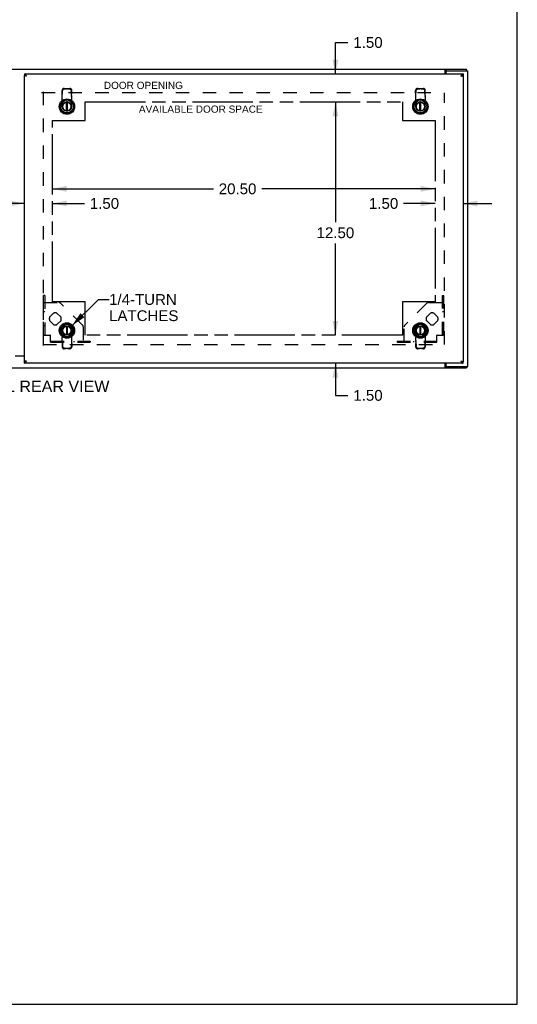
# Model space of a CAD drawing. Header units: inches. Extents: x 0 to 131, y 0 to 85.
# Tile 6 of 6: x 104 to 131, y 0 to 53. Entities that reach past the tile are written whole.
import ezdxf

# ---------------------------------------------------------------- set-up
doc = ezdxf.new("R2010")
doc.units = ezdxf.units.IN
doc.header["$LTSCALE"] = 7.192308
doc.header["$MEASUREMENT"] = 0
doc.linetypes.add('HIDDEN', pattern=[0.2, 0.1, -0.1])
doc.linetypes.add('PHANTOM', pattern=[0.8, 0.45, -0.05, 0.1, -0.05, 0.1, -0.05])
doc.layers.get('0').update_dxf_attribs({"linetype": 'CONTINUOUS'})
for name, color, linetype in [('02___PRT_ALL_AXES', 7, 'CONTINUOUS'), ('2-ACCESS_PANELS', 7, 'CONTINUOUS'), ('AVAILABLE_DOOR_SPACE', 7, 'CONTINUOUS'), ('DEFAULT_2', 8, 'HIDDEN'), ('DIMENSIONS', 7, 'CONTINUOUS')]:
    doc.layers.add(name, color=color, linetype=linetype)
doc.styles.get("Standard").update_dxf_attribs({"font": 'arial.ttf'})
doc.dimstyles.new('DIMSTYLE_1', dxfattribs={"dimtxt": 0.576923, "dimasz": 0.769231, "dimexe": 0.09, "dimexo": 0.07, "dimgap": 0.0375, "dimtad": 0, "dimtih": 1, "dimtoh": 1, "dimzin": 4, "dimdsep": 46, "dimtxsty": 'Standard', "dimblk": '_FILLED', "dimblk1": '_FILLED', "dimblk2": '_FILLED', "dimcen": 0.09, "dimazin": 1, "dimtfac": 1, "dimtdec": 3, "dimtofl": 0, "dimtmove": 0, "dimatfit": 3, "dimldrblk": '_FILLED', "dimfxl": 1, "dimtolj": 1, "dimtzin": 4, "dimarcsym": 0})
doc.dimstyles.get("Standard").update_dxf_attribs({"dimtxt": 0.653846, "dimasz": 0.769231, "dimexe": 0.09, "dimexo": 0.07, "dimgap": 0.09, "dimtad": 0, "dimtih": 1, "dimtoh": 1, "dimdec": 3, "dimzin": 4, "dimdsep": 46, "dimtxsty": 'Standard', "dimblk": '_FILLED', "dimblk1": '_FILLED', "dimblk2": '_FILLED', "dimcen": 0.09, "dimadec": 3, "dimazin": 1, "dimtp": 0.001, "dimtm": 0.001, "dimtfac": 1, "dimtdec": 3, "dimtofl": 0, "dimtmove": 0, "dimatfit": 3, "dimldrblk": '_FILLED', "dimfxl": 1, "dimtolj": 1, "dimtzin": 4, "dimarcsym": 0})

# ---------------------------------------------------------------- blocks, each defined once
blk = doc.blocks.new('_FILLED')
at = {"color": 0, "linetype": 'ByBlock'}
blk.add_solid([(0, 0), (-1, 0.2), (-1, -0.2)], dxfattribs=at)
blk = doc.blocks.new('*D16')
at = {"layer": '2-ACCESS_PANELS', "color": 2, "linetype": 'Continuous'}
for p, q in [((126.36, 42.914), (124.679, 42.914)), ((127.86, 42.914), (129.399, 42.914))]:
    blk.add_line(p, q, dxfattribs=at)
at = {"layer": '2-ACCESS_PANELS', "color": 2, "linetype": 'Continuous', "xscale": 0.7692307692, "yscale": 0.7692307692, "zscale": 0.7692307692}
blk.add_blockref('_FILLED', (126.36, 42.914), dxfattribs=at)
at = {"layer": '2-ACCESS_PANELS', "color": 2, "linetype": 'Continuous', "xscale": 0.7692307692, "yscale": 0.7692307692, "zscale": 0.7692307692, "rotation": 180}
blk.add_blockref('_FILLED', (127.86, 42.914), dxfattribs=at)
at = {"layer": '2-ACCESS_PANELS', "color": 2, "linetype": 'Continuous', "insert": (124.391, 43.202), "char_height": 0.5769, "width": 1.56777, "attachment_point": 3, "line_spacing_factor": 0.9}
blk.add_mtext('1.50', dxfattribs=at)
blk = doc.blocks.new('*D17')
at = {"layer": '2-ACCESS_PANELS', "color": 2, "linetype": 'Continuous'}
for p, q in [((121.025, 49.853), (121.025, 51.54)), ((121.025, 51.54), (121.698, 51.54)), ((121.025, 48.353), (121.025, 46.815))]:
    blk.add_line(p, q, dxfattribs=at)
at = {"layer": '2-ACCESS_PANELS', "color": 2, "linetype": 'Continuous', "xscale": 0.7692307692, "yscale": 0.7692307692, "zscale": 0.7692307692}
for p, rotation in [((121.025, 49.853), 270), ((121.025, 48.353), 90)]:
    blk.add_blockref('_FILLED', p, dxfattribs=dict(at, rotation=rotation))
at = {"layer": '2-ACCESS_PANELS', "color": 2, "linetype": 'Continuous', "insert": (121.986, 51.828), "char_height": 0.5769, "width": 1.56777, "attachment_point": 1, "line_spacing_factor": 0.9}
blk.add_mtext('1.50', dxfattribs=at)
blk = doc.blocks.new('*D18')
at = {"layer": '2-ACCESS_PANELS', "color": 2, "linetype": 'Continuous'}
for p, q in [((121.025, 35.853), (121.025, 37.392)), ((121.025, 34.353), (121.025, 32.629)), ((121.025, 32.629), (121.698, 32.629))]:
    blk.add_line(p, q, dxfattribs=at)
at = {"layer": '2-ACCESS_PANELS', "color": 2, "linetype": 'Continuous', "xscale": 0.7692307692, "yscale": 0.7692307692, "zscale": 0.7692307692}
for p, rotation in [((121.025, 35.853), 270), ((121.025, 34.353), 90)]:
    blk.add_blockref('_FILLED', p, dxfattribs=dict(at, rotation=rotation))
at = {"layer": '2-ACCESS_PANELS', "color": 2, "linetype": 'Continuous', "insert": (121.986, 32.918), "char_height": 0.5769, "width": 1.56777, "attachment_point": 1, "line_spacing_factor": 0.9}
blk.add_mtext('1.50', dxfattribs=at)
blk = doc.blocks.new('*D19')
at = {"layer": '2-ACCESS_PANELS', "color": 2, "linetype": 'Continuous'}
for p, q in [((104.36, 42.914), (102.822, 42.914)), ((105.86, 42.914), (107.581, 42.914))]:
    blk.add_line(p, q, dxfattribs=at)
at = {"layer": '2-ACCESS_PANELS', "color": 2, "linetype": 'Continuous', "xscale": 0.7692307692, "yscale": 0.7692307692, "zscale": 0.7692307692}
blk.add_blockref('_FILLED', (104.36, 42.914), dxfattribs=at)
at = {"layer": '2-ACCESS_PANELS', "color": 2, "linetype": 'Continuous', "xscale": 0.7692307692, "yscale": 0.7692307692, "zscale": 0.7692307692, "rotation": 180}
blk.add_blockref('_FILLED', (105.86, 42.914), dxfattribs=at)
at = {"layer": '2-ACCESS_PANELS', "color": 2, "linetype": 'Continuous', "insert": (107.869, 43.202), "char_height": 0.5769, "width": 1.56777, "attachment_point": 1, "line_spacing_factor": 0.9}
blk.add_mtext('1.50', dxfattribs=at)
blk = doc.blocks.new('*D20')
at = {"layer": '2-ACCESS_PANELS', "color": 2, "linetype": 'Continuous'}
for p, q in [((105.86, 43.697), (114.487, 43.697)), ((126.36, 43.697), (117.08, 43.697))]:
    blk.add_line(p, q, dxfattribs=at)
at = {"layer": '2-ACCESS_PANELS', "color": 2, "linetype": 'Continuous', "xscale": 0.7692307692, "yscale": 0.7692307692, "zscale": 0.7692307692, "rotation": 180}
blk.add_blockref('_FILLED', (105.86, 43.697), dxfattribs=at)
at = {"layer": '2-ACCESS_PANELS', "color": 2, "linetype": 'Continuous', "xscale": 0.7692307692, "yscale": 0.7692307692, "zscale": 0.7692307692}
blk.add_blockref('_FILLED', (126.36, 43.697), dxfattribs=at)
at = {"layer": '2-ACCESS_PANELS', "color": 2, "linetype": 'Continuous', "insert": (115.784, 43.985), "char_height": 0.5769, "width": 2.01601, "attachment_point": 2, "line_spacing_factor": 0.9}
blk.add_mtext('20.50', dxfattribs=at)
blk = doc.blocks.new('*D21')
at = {"layer": '2-ACCESS_PANELS', "color": 2, "linetype": 'Continuous'}
for p, q in [((121.025, 48.353), (121.025, 41.919)), ((121.025, 35.853), (121.025, 40.765))]:
    blk.add_line(p, q, dxfattribs=at)
at = {"layer": '2-ACCESS_PANELS', "color": 2, "linetype": 'Continuous', "xscale": 0.7692307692, "yscale": 0.7692307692, "zscale": 0.7692307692}
for p, rotation in [((121.025, 48.353), 90), ((121.025, 35.853), 270)]:
    blk.add_blockref('_FILLED', p, dxfattribs=dict(at, rotation=rotation))
at = {"layer": '2-ACCESS_PANELS', "color": 2, "linetype": 'Continuous', "insert": (121.025, 41.631), "char_height": 0.5769, "width": 2.01601, "attachment_point": 2, "line_spacing_factor": 0.9}
blk.add_mtext('12.50', dxfattribs=at)

msp = doc.modelspace()

# ---------------------------------------------------------------- linework, layer by layer
at = {"color": 7, "linetype": 'Continuous'}
for p, q in [((130.769, 0), (130.769, 84.615)), ((104.36, 49.853), (104.36, 49.778)), ((104.363, 49.773), (104.397, 49.773)), ((126.934, 50.028), (126.934, 50.103)), ((126.934, 50.028), (126.998, 50.028)), ((127.755, 49.743), (127.743, 49.736)), ((127.76, 49.746), (127.755, 49.743)), ((127.764, 49.748), (127.76, 49.746)), ((127.768, 49.75), (127.764, 49.748)), ((127.858, 49.773), (127.824, 49.773)), ((127.86, 49.853), (127.86, 49.778)), ((128.047, 50.028), (128.047, 50.103)), ((106.612, 47.873), (106.612, 48.322)), ((106.671, 47.873), (106.671, 48.322)), ((125.55, 47.873), (125.55, 48.322)), ((125.609, 47.873), (125.609, 48.322)), ((106.612, 36.334), (106.612, 35.885)), ((106.671, 35.885), (106.671, 36.334)), ((125.55, 36.334), (125.55, 35.885)), ((125.609, 35.885), (125.609, 36.334)), ((104.36, 34.353), (104.36, 34.428)), ((104.363, 34.433), (104.397, 34.433)), ((104.453, 34.457), (104.457, 34.459)), ((104.457, 34.459), (104.461, 34.461)), ((104.461, 34.461), (104.466, 34.464)), ((104.466, 34.464), (104.477, 34.47)), ((127.858, 34.433), (127.824, 34.433)), ((127.86, 34.353), (127.86, 34.428)), ((126.998, 34.178), (126.934, 34.178)), ((126.934, 34.178), (126.934, 34.103)), ((128.047, 34.178), (128.047, 34.103)), ((0, 0), (130.769, 0))]:
    msp.add_line(p, q, dxfattribs=at)
at = {"color": 3, "linetype": 'Continuous'}
for p, q in [((80.173, 50.103), (128.047, 50.103)), ((104.36, 49.853), (127.86, 49.853)), ((104.36, 34.433), (104.36, 49.773)), ((104.363, 49.773), (104.36, 49.773)), ((104.416, 49.751), (104.411, 49.752)), ((104.421, 49.75), (104.416, 49.751)), ((104.425, 49.749), (104.421, 49.75)), ((104.43, 49.747), (104.425, 49.749)), ((104.435, 49.746), (104.43, 49.747)), ((104.44, 49.745), (104.435, 49.746)), ((104.446, 49.744), (104.44, 49.745)), ((104.453, 49.742), (104.446, 49.744)), ((104.457, 49.768), (104.453, 49.774)), ((104.461, 49.74), (104.453, 49.742)), ((104.461, 49.763), (104.457, 49.768)), ((104.464, 49.757), (104.461, 49.763)), ((104.477, 49.736), (104.461, 49.74)), ((104.47, 49.748), (104.464, 49.757)), ((104.477, 49.736), (104.47, 49.748)), ((126.908, 49.853), (126.908, 50.072)), ((126.935, 49.966), (126.935, 49.853)), ((126.998, 50.028), (128.11, 50.028)), ((127.753, 49.751), (127.743, 49.736)), ((127.743, 49.736), (127.768, 49.742)), ((127.757, 49.757), (127.753, 49.751)), ((127.76, 49.763), (127.757, 49.757)), ((127.768, 49.742), (127.778, 49.744)), ((127.778, 49.744), (127.783, 49.745)), ((127.783, 49.745), (127.791, 49.747)), ((127.791, 49.747), (127.796, 49.749)), ((127.796, 49.749), (127.8, 49.75)), ((127.8, 49.75), (127.805, 49.751)), ((127.805, 49.751), (127.81, 49.752)), ((127.81, 49.752), (127.814, 49.754)), ((127.858, 49.773), (127.86, 49.773)), ((127.86, 49.773), (127.86, 34.433)), ((128.11, 34.178), (128.11, 50.028)), ((104.36, 34.728), (103.86, 34.728)), ((104.363, 34.433), (104.36, 34.433)), ((127.86, 34.353), (104.36, 34.353)), ((104.411, 34.454), (104.407, 34.453)), ((104.416, 34.455), (104.411, 34.454)), ((104.421, 34.457), (104.416, 34.455)), ((104.425, 34.458), (104.421, 34.457)), ((104.43, 34.459), (104.425, 34.458)), ((104.438, 34.461), (104.43, 34.459)), ((104.446, 34.463), (104.438, 34.461)), ((104.456, 34.465), (104.446, 34.463)), ((104.477, 34.47), (104.456, 34.465)), ((104.457, 34.438), (104.461, 34.444)), ((104.461, 34.444), (104.464, 34.45)), ((104.464, 34.45), (104.468, 34.455)), ((104.468, 34.455), (104.477, 34.47)), ((126.908, 34.134), (126.908, 34.353)), ((126.935, 34.353), (126.935, 34.241)), ((127.743, 34.47), (127.746, 34.47)), ((127.743, 34.47), (127.747, 34.464)), ((127.746, 34.47), (127.76, 34.467)), ((127.747, 34.464), (127.755, 34.453)), ((127.755, 34.453), (127.759, 34.447)), ((127.759, 34.447), (127.762, 34.441)), ((127.76, 34.467), (127.768, 34.465)), ((127.762, 34.441), (127.766, 34.435)), ((127.768, 34.465), (127.775, 34.463)), ((127.775, 34.463), (127.781, 34.462)), ((127.781, 34.462), (127.786, 34.46)), ((127.786, 34.46), (127.791, 34.459)), ((127.798, 34.457), (127.803, 34.456)), ((127.803, 34.456), (127.807, 34.455)), ((127.858, 34.433), (127.86, 34.433)), ((80.173, 34.103), (128.047, 34.103)), ((126.998, 34.178), (128.11, 34.178))]:
    msp.add_line(p, q, dxfattribs=at)
for points in [[(104.453, 49.774), (104.451, 49.777), (104.449, 49.78), (104.447, 49.782), (104.445, 49.785), (104.444, 49.788), (104.442, 49.79), (104.44, 49.793), (104.438, 49.796), (104.436, 49.798), (104.434, 49.801), (104.432, 49.803), (104.43, 49.805), (104.428, 49.808), (104.427, 49.81), (104.425, 49.812), (104.423, 49.815), (104.421, 49.817), (104.419, 49.819), (104.417, 49.821), (104.415, 49.823), (104.413, 49.825), (104.411, 49.827), (104.41, 49.829), (104.408, 49.831), (104.406, 49.832), (104.404, 49.834), (104.402, 49.836), (104.4, 49.837), (104.398, 49.839), (104.396, 49.84), (104.394, 49.841), (104.393, 49.843), (104.391, 49.844), (104.389, 49.845), (104.387, 49.846), (104.385, 49.847), (104.383, 49.848), (104.381, 49.849), (104.379, 49.85), (104.377, 49.85), (104.376, 49.851), (104.374, 49.851), (104.372, 49.852), (104.37, 49.852), (104.368, 49.853), (104.366, 49.853), (104.364, 49.853), (104.362, 49.853), (104.36, 49.853)], [(104.411, 49.752), (104.407, 49.754), (104.405, 49.754), (104.403, 49.755), (104.401, 49.755), (104.399, 49.756), (104.397, 49.757), (104.395, 49.757), (104.393, 49.758), (104.391, 49.758), (104.389, 49.759), (104.388, 49.76), (104.386, 49.76), (104.384, 49.761), (104.383, 49.762), (104.381, 49.762), (104.38, 49.763), (104.378, 49.763), (104.377, 49.764), (104.375, 49.765), (104.374, 49.765), (104.373, 49.766), (104.372, 49.766), (104.371, 49.767), (104.369, 49.768), (104.368, 49.768), (104.368, 49.769), (104.367, 49.77), (104.366, 49.77), (104.365, 49.771), (104.364, 49.771), (104.364, 49.772), (104.363, 49.773), (104.363, 49.773)], [(126.908, 50.072), (126.91, 50.074), (126.911, 50.076), (126.913, 50.079), (126.914, 50.081), (126.916, 50.083)], [(126.916, 50.083), (126.919, 50.089), (126.92, 50.091), (126.921, 50.093), (126.923, 50.095), (126.924, 50.097), (126.926, 50.099), (126.927, 50.101), (126.929, 50.102), (126.93, 50.102), (126.931, 50.103), (126.933, 50.103), (126.934, 50.103)], [(127.86, 49.853), (127.859, 49.853), (127.857, 49.853), (127.855, 49.853), (127.853, 49.853), (127.851, 49.852), (127.849, 49.852), (127.847, 49.851), (127.845, 49.851), (127.844, 49.85), (127.842, 49.85), (127.84, 49.849), (127.838, 49.848), (127.836, 49.847), (127.834, 49.846), (127.832, 49.845), (127.83, 49.844), (127.828, 49.843), (127.827, 49.841), (127.825, 49.84), (127.823, 49.839), (127.821, 49.837), (127.819, 49.836), (127.817, 49.834), (127.815, 49.832), (127.813, 49.831), (127.811, 49.829), (127.81, 49.827), (127.808, 49.825), (127.806, 49.823), (127.804, 49.821), (127.802, 49.819), (127.8, 49.817), (127.798, 49.815), (127.796, 49.812), (127.794, 49.81), (127.793, 49.808), (127.791, 49.805), (127.789, 49.803), (127.787, 49.801), (127.785, 49.798), (127.783, 49.796), (127.781, 49.793), (127.779, 49.79), (127.777, 49.788), (127.776, 49.785), (127.774, 49.782), (127.772, 49.78), (127.77, 49.777), (127.768, 49.774), (127.766, 49.771), (127.764, 49.768), (127.76, 49.763)], [(127.814, 49.754), (127.816, 49.754), (127.818, 49.755), (127.82, 49.755), (127.822, 49.756), (127.824, 49.757), (127.826, 49.757), (127.828, 49.758), (127.83, 49.758), (127.832, 49.759), (127.833, 49.76), (127.835, 49.76), (127.837, 49.761), (127.838, 49.762), (127.84, 49.762), (127.841, 49.763), (127.843, 49.763), (127.844, 49.764), (127.846, 49.765), (127.847, 49.765), (127.848, 49.766), (127.849, 49.766), (127.85, 49.767), (127.851, 49.768), (127.853, 49.768), (127.853, 49.769), (127.854, 49.77), (127.855, 49.77), (127.856, 49.771), (127.857, 49.771), (127.857, 49.772), (127.858, 49.773), (127.858, 49.773)], [(104.36, 34.353), (104.362, 34.353), (104.364, 34.353), (104.366, 34.354), (104.368, 34.354), (104.37, 34.354), (104.372, 34.355), (104.374, 34.355), (104.376, 34.356), (104.377, 34.356), (104.379, 34.357), (104.381, 34.358), (104.383, 34.359), (104.385, 34.36), (104.387, 34.361), (104.389, 34.362), (104.391, 34.363), (104.393, 34.364), (104.394, 34.365), (104.396, 34.367), (104.398, 34.368), (104.4, 34.369), (104.402, 34.371), (104.404, 34.373), (104.406, 34.374), (104.408, 34.376), (104.41, 34.378), (104.411, 34.38), (104.413, 34.381), (104.415, 34.383), (104.417, 34.385), (104.419, 34.388), (104.421, 34.39), (104.423, 34.392), (104.425, 34.394), (104.427, 34.396), (104.428, 34.399), (104.43, 34.401), (104.432, 34.403), (104.434, 34.406), (104.436, 34.408), (104.438, 34.411), (104.44, 34.413), (104.442, 34.416), (104.444, 34.419), (104.445, 34.421), (104.447, 34.424), (104.449, 34.427), (104.451, 34.43), (104.453, 34.432), (104.457, 34.438)], [(104.407, 34.453), (104.405, 34.452), (104.403, 34.452), (104.401, 34.451), (104.399, 34.451), (104.397, 34.45), (104.395, 34.449), (104.393, 34.449), (104.391, 34.448), (104.389, 34.447), (104.388, 34.447), (104.386, 34.446), (104.384, 34.446), (104.383, 34.445), (104.381, 34.444), (104.38, 34.444), (104.378, 34.443), (104.377, 34.442), (104.375, 34.442), (104.374, 34.441), (104.373, 34.441), (104.372, 34.44), (104.371, 34.439), (104.369, 34.439), (104.368, 34.438), (104.368, 34.438), (104.367, 34.437), (104.366, 34.436), (104.365, 34.436), (104.364, 34.435), (104.364, 34.434), (104.363, 34.434), (104.363, 34.433)], [(127.766, 34.435), (127.768, 34.432), (127.77, 34.43), (127.772, 34.427), (127.774, 34.424), (127.776, 34.421), (127.777, 34.419), (127.779, 34.416), (127.781, 34.413), (127.783, 34.411), (127.785, 34.408), (127.787, 34.406), (127.789, 34.403), (127.791, 34.401), (127.793, 34.399), (127.794, 34.396), (127.796, 34.394), (127.798, 34.392), (127.8, 34.39), (127.802, 34.388), (127.804, 34.385), (127.806, 34.383), (127.808, 34.381), (127.81, 34.38), (127.811, 34.378), (127.813, 34.376), (127.815, 34.374), (127.817, 34.373), (127.819, 34.371), (127.821, 34.369), (127.823, 34.368), (127.825, 34.367), (127.827, 34.365), (127.828, 34.364), (127.83, 34.363), (127.832, 34.362), (127.834, 34.361), (127.836, 34.36), (127.838, 34.359), (127.84, 34.358), (127.842, 34.357), (127.844, 34.356), (127.845, 34.356), (127.847, 34.355), (127.849, 34.355), (127.851, 34.354), (127.853, 34.354), (127.855, 34.354), (127.857, 34.353), (127.859, 34.353), (127.86, 34.353)], [(127.791, 34.459), (127.796, 34.458), (127.798, 34.457)], [(127.807, 34.455), (127.812, 34.454), (127.814, 34.453), (127.816, 34.452), (127.818, 34.452), (127.82, 34.451), (127.822, 34.451), (127.824, 34.45), (127.826, 34.449), (127.828, 34.449), (127.83, 34.448), (127.832, 34.447), (127.833, 34.447), (127.835, 34.446), (127.837, 34.446), (127.838, 34.445), (127.84, 34.444), (127.841, 34.444), (127.843, 34.443), (127.844, 34.442), (127.846, 34.442), (127.847, 34.441), (127.848, 34.441), (127.849, 34.44), (127.85, 34.439), (127.851, 34.439), (127.853, 34.438), (127.853, 34.438), (127.854, 34.437), (127.855, 34.436), (127.856, 34.436), (127.857, 34.435), (127.857, 34.434), (127.858, 34.434), (127.858, 34.433)], [(126.908, 34.134), (126.91, 34.132), (126.911, 34.13), (126.913, 34.128), (126.914, 34.126), (126.916, 34.123), (126.919, 34.118)], [(126.919, 34.118), (126.92, 34.115), (126.921, 34.113), (126.923, 34.111), (126.924, 34.109), (126.926, 34.107), (126.927, 34.106), (126.929, 34.105), (126.93, 34.104), (126.931, 34.104), (126.933, 34.103), (126.934, 34.103)]]:
    msp.add_lwpolyline(points, dxfattribs=at)
at = {"color": 7, "linetype": 'Continuous'}
for points in [[(104.397, 49.773), (104.396, 49.773), (104.394, 49.774), (104.393, 49.774), (104.391, 49.775), (104.389, 49.775), (104.387, 49.776), (104.385, 49.776), (104.383, 49.776), (104.381, 49.777), (104.379, 49.777), (104.377, 49.777), (104.376, 49.777), (104.374, 49.778), (104.372, 49.778), (104.37, 49.778), (104.368, 49.778), (104.366, 49.778), (104.364, 49.778), (104.362, 49.778), (104.36, 49.778)], [(126.908, 50.017), (126.909, 50.017), (126.911, 50.017), (126.912, 50.017), (126.913, 50.017), (126.915, 50.017), (126.916, 50.017), (126.917, 50.018), (126.919, 50.019), (126.92, 50.02), (126.921, 50.021), (126.922, 50.022)], [(126.922, 50.022), (126.925, 50.024), (126.926, 50.025), (126.927, 50.026), (126.929, 50.027), (126.93, 50.027), (126.931, 50.028), (126.932, 50.028), (126.934, 50.028)], [(127.825, 49.773), (127.823, 49.773), (127.821, 49.772), (127.819, 49.772), (127.817, 49.771), (127.815, 49.771), (127.813, 49.77), (127.811, 49.769), (127.81, 49.769), (127.808, 49.768), (127.806, 49.767), (127.804, 49.767), (127.802, 49.766), (127.8, 49.765), (127.798, 49.764), (127.796, 49.764), (127.794, 49.763), (127.793, 49.762), (127.791, 49.761), (127.789, 49.76), (127.787, 49.759), (127.785, 49.758), (127.783, 49.758), (127.781, 49.757), (127.779, 49.756), (127.777, 49.755), (127.776, 49.754), (127.774, 49.753), (127.772, 49.752), (127.768, 49.75)], [(127.86, 49.778), (127.859, 49.778), (127.857, 49.778), (127.855, 49.778), (127.853, 49.778), (127.851, 49.778), (127.849, 49.778), (127.847, 49.778), (127.845, 49.777), (127.844, 49.777), (127.842, 49.777), (127.84, 49.777), (127.838, 49.776), (127.836, 49.776), (127.834, 49.776), (127.832, 49.775), (127.83, 49.775), (127.828, 49.774), (127.827, 49.774), (127.825, 49.773)], [(104.36, 34.428), (104.362, 34.428), (104.364, 34.428), (104.366, 34.428), (104.368, 34.428), (104.37, 34.429), (104.372, 34.429), (104.374, 34.429), (104.376, 34.429), (104.377, 34.429), (104.379, 34.43), (104.381, 34.43), (104.383, 34.43), (104.385, 34.431), (104.387, 34.431), (104.389, 34.431), (104.391, 34.432), (104.393, 34.432), (104.394, 34.433), (104.396, 34.433)], [(104.396, 34.433), (104.398, 34.434), (104.4, 34.434), (104.402, 34.435), (104.404, 34.435), (104.406, 34.436), (104.408, 34.436), (104.41, 34.437), (104.411, 34.438), (104.413, 34.438), (104.415, 34.439), (104.417, 34.44), (104.419, 34.441), (104.421, 34.441), (104.423, 34.442), (104.425, 34.443), (104.427, 34.444), (104.428, 34.445), (104.43, 34.445), (104.432, 34.446), (104.434, 34.447), (104.436, 34.448), (104.438, 34.449), (104.44, 34.45), (104.442, 34.451), (104.444, 34.452), (104.445, 34.453), (104.447, 34.454), (104.449, 34.455), (104.453, 34.457)], [(127.824, 34.433), (127.825, 34.433), (127.827, 34.433), (127.828, 34.432), (127.83, 34.432), (127.832, 34.431), (127.834, 34.431), (127.836, 34.431), (127.838, 34.43), (127.84, 34.43), (127.842, 34.43), (127.844, 34.429), (127.845, 34.429), (127.847, 34.429), (127.849, 34.429), (127.851, 34.429), (127.853, 34.428), (127.855, 34.428), (127.857, 34.428), (127.859, 34.428), (127.86, 34.428)], [(126.908, 34.189), (126.909, 34.19), (126.911, 34.19), (126.912, 34.19), (126.913, 34.19), (126.915, 34.19), (126.916, 34.189), (126.917, 34.188), (126.919, 34.188), (126.92, 34.187), (126.921, 34.186), (126.922, 34.185), (126.925, 34.183)], [(126.925, 34.183), (126.926, 34.182), (126.927, 34.181), (126.929, 34.18), (126.93, 34.179), (126.931, 34.179), (126.932, 34.178), (126.934, 34.178)]]:
    msp.add_lwpolyline(points, dxfattribs=at)
for centre, radius in [((106.642, 48.103), 0.413), ((106.642, 48.103), 0.394), ((106.642, 48.103), 0.335), ((106.642, 48.103), 0.248), ((106.642, 48.103), 0.236), ((125.579, 48.103), 0.413), ((125.579, 48.103), 0.394), ((125.579, 48.103), 0.335), ((125.579, 48.103), 0.248), ((125.579, 48.103), 0.236), ((106.642, 36.103), 0.413), ((106.642, 36.103), 0.394), ((106.642, 36.103), 0.335), ((125.579, 36.103), 0.413), ((125.579, 36.103), 0.394), ((125.579, 36.103), 0.335), ((106.642, 36.103), 0.248), ((106.642, 36.103), 0.236), ((125.579, 36.103), 0.248), ((125.579, 36.103), 0.236)]:
    msp.add_circle(centre, radius, dxfattribs=at)
at = {"color": 3, "linetype": 'Continuous'}
for centre, start, end in [((126.998, 49.966), 90, 180), ((126.998, 34.241), 180, 270)]:
    msp.add_arc(centre, 0.0625, start, end, dxfattribs=at)
at = {"color": 7, "linetype": 'Continuous'}
for centre, start, end in [((106.642, 48.103), 97.3031, 82.6969), ((125.579, 48.103), 97.3031, 82.6969), ((106.642, 36.103), 277.3031, 262.6969), ((125.579, 36.103), 277.3031, 262.6969)]:
    msp.add_arc(centre, 0.232, start, end, dxfattribs=at)
at = {"layer": '02___PRT_ALL_AXES', "color": 8, "linetype": 'HIDDEN'}
for p, q in [((105.709, 36.817), (105.928, 37.036)), ((106.105, 37.036), (106.324, 36.817)), ((125.897, 36.817), (126.116, 37.036)), ((126.293, 37.036), (126.512, 36.817)), ((105.928, 36.421), (105.709, 36.64)), ((106.324, 36.64), (106.105, 36.421)), ((106.334, 36.192), (106.553, 36.411)), ((106.73, 36.411), (106.949, 36.192)), ((125.272, 36.192), (125.491, 36.411)), ((125.668, 36.411), (125.887, 36.192)), ((126.116, 36.421), (125.897, 36.64)), ((126.512, 36.64), (126.293, 36.421)), ((106.553, 35.796), (106.334, 36.015)), ((106.949, 36.015), (106.73, 35.796)), ((125.491, 35.796), (125.272, 36.015)), ((125.887, 36.015), (125.668, 35.796))]:
    msp.add_line(p, q, dxfattribs=at)
for centre, start, end in [((106.017, 36.728), 73.955, 106.045), ((126.204, 36.728), 73.955, 106.045), ((106.017, 36.728), 163.955, 196.045), ((106.017, 36.728), 253.955, 286.045), ((106.017, 36.728), 343.955, 16.045), ((106.642, 36.103), 73.955, 106.045), ((125.579, 36.103), 73.955, 106.045), ((126.204, 36.728), 163.955, 196.045), ((126.204, 36.728), 253.955, 286.045), ((126.204, 36.728), 343.955, 16.045), ((106.642, 36.103), 163.955, 196.045), ((106.642, 36.103), 343.955, 16.045), ((125.579, 36.103), 163.955, 196.045), ((125.579, 36.103), 343.955, 16.045), ((106.642, 36.103), 253.955, 286.045), ((125.579, 36.103), 253.955, 286.045)]:
    msp.add_arc(centre, 0.32, start, end, dxfattribs=at)
at = {"layer": 'AVAILABLE_DOOR_SPACE', "color": 7, "linetype": 'PHANTOM'}
for p, q in [((107.61, 47.353), (107.61, 48.353)), ((107.61, 48.353), (124.61, 48.353)), ((124.61, 48.353), (124.61, 47.353)), ((105.86, 37.634), (105.86, 47.353)), ((105.86, 47.353), (107.61, 47.353)), ((124.61, 47.353), (126.36, 47.353)), ((126.36, 47.353), (126.36, 37.634)), ((107.61, 37.634), (105.86, 37.634)), ((107.61, 35.853), (107.61, 37.634)), ((126.36, 37.634), (124.61, 37.634)), ((124.61, 37.634), (124.61, 35.853)), ((124.61, 35.853), (107.61, 35.853))]:
    msp.add_line(p, q, dxfattribs=at)
at = {"layer": 'DEFAULT_2', "color": 8, "linetype": 'HIDDEN'}
for p, q in [((106.485, 49.077), (106.541, 49.078)), ((106.567, 49.057), (106.541, 49.078)), ((106.716, 49.057), (106.742, 49.078)), ((106.742, 49.078), (106.799, 49.077)), ((125.422, 49.077), (125.478, 49.078)), ((125.505, 49.057), (125.478, 49.078)), ((125.654, 49.057), (125.68, 49.078)), ((125.68, 49.078), (125.736, 49.077)), ((105.285, 48.853), (126.858, 48.853)), ((105.36, 48.897), (105.36, 35.309)), ((106.379, 48.877), (106.382, 48.973)), ((106.406, 48.855), (106.379, 48.877)), ((106.394, 48.706), (106.394, 48.769)), ((106.394, 48.665), (106.394, 48.706)), ((106.394, 48.639), (106.394, 48.665)), ((106.394, 48.474), (106.394, 48.639)), ((106.406, 48.855), (106.409, 48.952)), ((106.511, 49.056), (106.567, 49.057)), ((106.633, 49.067), (106.651, 49.067)), ((106.716, 49.057), (106.772, 49.056)), ((106.878, 48.855), (106.875, 48.952)), ((106.878, 48.855), (106.904, 48.877)), ((106.889, 48.706), (106.889, 48.769)), ((106.889, 48.706), (106.889, 48.665)), ((106.889, 48.639), (106.889, 48.665)), ((106.889, 48.639), (106.889, 48.474)), ((106.904, 48.877), (106.901, 48.973)), ((125.317, 48.877), (125.32, 48.973)), ((125.343, 48.855), (125.317, 48.877)), ((125.332, 48.706), (125.332, 48.769)), ((125.332, 48.665), (125.332, 48.706)), ((125.332, 48.639), (125.332, 48.665)), ((125.332, 48.474), (125.332, 48.639)), ((125.343, 48.855), (125.346, 48.952)), ((125.449, 49.056), (125.505, 49.057)), ((125.57, 49.067), (125.588, 49.067)), ((125.654, 49.057), (125.71, 49.056)), ((125.815, 48.855), (125.812, 48.952)), ((125.815, 48.855), (125.842, 48.877)), ((125.827, 48.706), (125.827, 48.769)), ((125.827, 48.706), (125.827, 48.665)), ((125.827, 48.639), (125.827, 48.665)), ((125.827, 48.639), (125.827, 48.474)), ((125.842, 48.877), (125.839, 48.973)), ((126.86, 35.358), (126.86, 48.848)), ((106.394, 48.107), (106.394, 48.474)), ((106.889, 48.107), (106.889, 48.474)), ((125.332, 48.107), (125.332, 48.474)), ((125.827, 48.107), (125.827, 48.474)), ((106.621, 47.88), (106.663, 47.88)), ((125.558, 47.88), (125.6, 47.88)), ((105.452, 37.978), (105.392, 37.978)), ((105.392, 35.853), (105.392, 37.978)), ((105.392, 37.603), (106.215, 37.603)), ((105.452, 37.978), (105.452, 35.853)), ((107.48, 36.39), (106.303, 37.567)), ((125.918, 37.567), (124.741, 36.39)), ((126.006, 37.603), (126.829, 37.603)), ((126.769, 37.978), (126.829, 37.978)), ((126.769, 35.853), (126.769, 37.978)), ((126.829, 35.853), (126.829, 37.978)), ((105.452, 37.103), (105.392, 37.103)), ((126.829, 37.103), (126.769, 37.103)), ((105.452, 36.353), (105.392, 36.353)), ((106.394, 36.1), (106.394, 35.733)), ((106.663, 36.326), (106.621, 36.326)), ((106.889, 36.1), (106.889, 35.733)), ((107.517, 36.301), (107.517, 35.478)), ((124.704, 35.478), (124.704, 36.301)), ((125.332, 36.1), (125.332, 35.733)), ((125.6, 36.326), (125.558, 36.326)), ((125.827, 36.1), (125.827, 35.733)), ((126.829, 36.353), (126.769, 36.353)), ((105.363, 35.353), (126.918, 35.353)), ((105.392, 35.853), (105.747, 35.853)), ((105.767, 35.478), (105.767, 35.833)), ((105.767, 35.538), (107.892, 35.538)), ((105.767, 35.478), (107.892, 35.478)), ((106.267, 35.538), (106.267, 35.478)), ((106.406, 35.351), (106.379, 35.33)), ((106.394, 35.568), (106.394, 35.733)), ((106.394, 35.568), (106.394, 35.542)), ((106.394, 35.501), (106.394, 35.542)), ((106.394, 35.501), (106.394, 35.438)), ((106.406, 35.351), (106.409, 35.255)), ((106.878, 35.351), (106.875, 35.255)), ((106.878, 35.351), (106.904, 35.33)), ((106.889, 35.733), (106.889, 35.568)), ((106.889, 35.568), (106.889, 35.542)), ((106.889, 35.542), (106.889, 35.501)), ((106.889, 35.501), (106.889, 35.438)), ((107.017, 35.538), (107.017, 35.478)), ((107.892, 35.538), (107.892, 35.478)), ((124.329, 35.538), (126.454, 35.538)), ((124.329, 35.538), (124.329, 35.478)), ((124.329, 35.478), (126.454, 35.478)), ((125.204, 35.538), (125.204, 35.478)), ((125.343, 35.351), (125.317, 35.33)), ((125.332, 35.568), (125.332, 35.733)), ((125.332, 35.568), (125.332, 35.542)), ((125.332, 35.501), (125.332, 35.542)), ((125.332, 35.501), (125.332, 35.438)), ((125.343, 35.351), (125.346, 35.255)), ((125.815, 35.351), (125.812, 35.255)), ((125.815, 35.351), (125.842, 35.33)), ((125.827, 35.733), (125.827, 35.568)), ((125.827, 35.568), (125.827, 35.542)), ((125.827, 35.542), (125.827, 35.501)), ((125.827, 35.501), (125.827, 35.438)), ((125.954, 35.538), (125.954, 35.478)), ((126.454, 35.478), (126.454, 35.833)), ((126.474, 35.853), (126.829, 35.853)), ((106.379, 35.33), (106.382, 35.233)), ((106.541, 35.128), (106.485, 35.13)), ((106.567, 35.149), (106.511, 35.151)), ((106.567, 35.149), (106.541, 35.128)), ((106.651, 35.14), (106.633, 35.14)), ((106.772, 35.151), (106.716, 35.149)), ((106.716, 35.149), (106.742, 35.128)), ((106.799, 35.13), (106.742, 35.128)), ((106.904, 35.33), (106.901, 35.233)), ((125.317, 35.33), (125.32, 35.233)), ((125.478, 35.128), (125.422, 35.13)), ((125.505, 35.149), (125.449, 35.151)), ((125.505, 35.149), (125.478, 35.128)), ((125.588, 35.14), (125.57, 35.14)), ((125.71, 35.151), (125.654, 35.149)), ((125.654, 35.149), (125.68, 35.128)), ((125.736, 35.13), (125.68, 35.128)), ((125.842, 35.33), (125.839, 35.233))]:
    msp.add_line(p, q, dxfattribs=at)
for points in [[(106.485, 49.077), (106.475, 49.076), (106.465, 49.074), (106.456, 49.071), (106.446, 49.068), (106.438, 49.063), (106.429, 49.058), (106.421, 49.052), (106.414, 49.045), (106.407, 49.038), (106.401, 49.029), (106.396, 49.021), (106.391, 49.012), (106.388, 49.002), (106.385, 48.993), (106.383, 48.983), (106.382, 48.973)], [(106.541, 49.078), (106.556, 49.077), (106.571, 49.075), (106.586, 49.073), (106.602, 49.071), (106.617, 49.069), (106.633, 49.067)], [(106.651, 49.067), (106.666, 49.069), (106.682, 49.071), (106.697, 49.073), (106.712, 49.075), (106.728, 49.077), (106.742, 49.078)], [(106.901, 48.973), (106.9, 48.983), (106.899, 48.993), (106.896, 49.002), (106.892, 49.012), (106.888, 49.021), (106.883, 49.029), (106.877, 49.038), (106.87, 49.045), (106.862, 49.052), (106.854, 49.058), (106.846, 49.063), (106.837, 49.068), (106.828, 49.071), (106.818, 49.074), (106.809, 49.076), (106.799, 49.077)], [(125.422, 49.077), (125.412, 49.076), (125.403, 49.074), (125.393, 49.071), (125.384, 49.068), (125.375, 49.063), (125.367, 49.058), (125.359, 49.052), (125.351, 49.045), (125.344, 49.038), (125.338, 49.029), (125.333, 49.021), (125.329, 49.012), (125.325, 49.002), (125.322, 48.993), (125.321, 48.983), (125.32, 48.973)], [(125.478, 49.078), (125.493, 49.077), (125.509, 49.075), (125.524, 49.073), (125.539, 49.071), (125.555, 49.069), (125.57, 49.067)], [(125.588, 49.067), (125.604, 49.069), (125.619, 49.071), (125.635, 49.073), (125.65, 49.075), (125.665, 49.077), (125.68, 49.078)], [(125.839, 48.973), (125.838, 48.983), (125.836, 48.993), (125.833, 49.002), (125.83, 49.012), (125.825, 49.021), (125.82, 49.029), (125.814, 49.038), (125.807, 49.045), (125.8, 49.052), (125.792, 49.058), (125.783, 49.063), (125.775, 49.068), (125.765, 49.071), (125.756, 49.074), (125.746, 49.076), (125.736, 49.077)], [(106.394, 48.769), (106.392, 48.787), (106.389, 48.805), (106.386, 48.823), (106.384, 48.841), (106.382, 48.859), (106.379, 48.877)], [(106.394, 48.769), (106.396, 48.783), (106.398, 48.798), (106.4, 48.812), (106.402, 48.827), (106.404, 48.841), (106.406, 48.855)], [(106.409, 48.952), (106.41, 48.962), (106.411, 48.972), (106.414, 48.981), (106.418, 48.991), (106.422, 49), (106.427, 49.008), (106.433, 49.016), (106.44, 49.024), (106.447, 49.031), (106.455, 49.037), (106.464, 49.042), (106.473, 49.047), (106.482, 49.05), (106.492, 49.053), (106.501, 49.055), (106.511, 49.056)], [(106.567, 49.057), (106.578, 49.059), (106.589, 49.061), (106.6, 49.062), (106.611, 49.064), (106.622, 49.065), (106.633, 49.067)], [(106.651, 49.067), (106.662, 49.065), (106.673, 49.064), (106.684, 49.062), (106.695, 49.061), (106.705, 49.059), (106.716, 49.057)], [(106.772, 49.056), (106.782, 49.055), (106.792, 49.053), (106.801, 49.05), (106.811, 49.047), (106.82, 49.042), (106.828, 49.037), (106.836, 49.031), (106.843, 49.024), (106.85, 49.016), (106.856, 49.008), (106.862, 49), (106.866, 48.991), (106.87, 48.981), (106.872, 48.972), (106.874, 48.962), (106.875, 48.952)], [(106.889, 48.769), (106.887, 48.783), (106.886, 48.798), (106.884, 48.812), (106.882, 48.827), (106.88, 48.841), (106.878, 48.855)], [(106.889, 48.769), (106.892, 48.787), (106.895, 48.805), (106.897, 48.823), (106.9, 48.841), (106.902, 48.859), (106.904, 48.877)], [(125.332, 48.769), (125.329, 48.787), (125.326, 48.805), (125.324, 48.823), (125.321, 48.841), (125.319, 48.859), (125.317, 48.877)], [(125.332, 48.769), (125.334, 48.783), (125.335, 48.798), (125.337, 48.812), (125.339, 48.827), (125.341, 48.841), (125.343, 48.855)], [(125.346, 48.952), (125.347, 48.962), (125.349, 48.972), (125.351, 48.981), (125.355, 48.991), (125.359, 49), (125.365, 49.008), (125.371, 49.016), (125.378, 49.024), (125.385, 49.031), (125.393, 49.037), (125.401, 49.042), (125.41, 49.047), (125.42, 49.05), (125.429, 49.053), (125.439, 49.055), (125.449, 49.056)], [(125.505, 49.057), (125.516, 49.059), (125.526, 49.061), (125.537, 49.062), (125.548, 49.064), (125.559, 49.065), (125.57, 49.067)], [(125.588, 49.067), (125.599, 49.065), (125.61, 49.064), (125.621, 49.062), (125.632, 49.061), (125.643, 49.059), (125.654, 49.057)], [(125.71, 49.056), (125.72, 49.055), (125.729, 49.053), (125.739, 49.05), (125.748, 49.047), (125.757, 49.042), (125.766, 49.037), (125.774, 49.031), (125.781, 49.024), (125.788, 49.016), (125.794, 49.008), (125.799, 49), (125.803, 48.991), (125.807, 48.981), (125.81, 48.972), (125.811, 48.962), (125.812, 48.952)], [(125.827, 48.769), (125.825, 48.783), (125.823, 48.798), (125.821, 48.812), (125.819, 48.827), (125.817, 48.841), (125.815, 48.855)], [(125.827, 48.769), (125.829, 48.787), (125.832, 48.805), (125.835, 48.823), (125.837, 48.841), (125.839, 48.859), (125.842, 48.877)], [(106.394, 35.438), (106.392, 35.42), (106.389, 35.402), (106.386, 35.384), (106.384, 35.366), (106.382, 35.348), (106.379, 35.33)], [(106.394, 35.438), (106.396, 35.423), (106.398, 35.409), (106.4, 35.394), (106.402, 35.38), (106.404, 35.365), (106.406, 35.351)], [(106.889, 35.438), (106.887, 35.423), (106.886, 35.409), (106.884, 35.394), (106.882, 35.38), (106.88, 35.365), (106.878, 35.351)], [(106.889, 35.438), (106.892, 35.42), (106.895, 35.402), (106.897, 35.384), (106.9, 35.366), (106.902, 35.348), (106.904, 35.33)], [(125.332, 35.438), (125.329, 35.42), (125.326, 35.402), (125.324, 35.384), (125.321, 35.366), (125.319, 35.348), (125.317, 35.33)], [(125.332, 35.438), (125.334, 35.423), (125.335, 35.409), (125.337, 35.394), (125.339, 35.38), (125.341, 35.365), (125.343, 35.351)], [(125.827, 35.438), (125.825, 35.423), (125.823, 35.409), (125.821, 35.394), (125.819, 35.38), (125.817, 35.365), (125.815, 35.351)], [(125.827, 35.438), (125.829, 35.42), (125.832, 35.402), (125.835, 35.384), (125.837, 35.366), (125.839, 35.348), (125.842, 35.33)], [(106.382, 35.233), (106.383, 35.224), (106.385, 35.214), (106.388, 35.204), (106.391, 35.195), (106.396, 35.186), (106.401, 35.177), (106.407, 35.169), (106.414, 35.161), (106.421, 35.155), (106.429, 35.148), (106.438, 35.143), (106.446, 35.139), (106.456, 35.135), (106.465, 35.132), (106.475, 35.131), (106.485, 35.13)], [(106.511, 35.151), (106.501, 35.152), (106.492, 35.153), (106.482, 35.156), (106.473, 35.16), (106.464, 35.164), (106.455, 35.17), (106.447, 35.176), (106.44, 35.183), (106.433, 35.19), (106.427, 35.198), (106.422, 35.207), (106.418, 35.216), (106.414, 35.225), (106.411, 35.235), (106.41, 35.245), (106.409, 35.255)], [(106.633, 35.14), (106.617, 35.138), (106.602, 35.136), (106.586, 35.134), (106.571, 35.132), (106.556, 35.13), (106.541, 35.128)], [(106.633, 35.14), (106.622, 35.141), (106.611, 35.143), (106.6, 35.144), (106.589, 35.146), (106.578, 35.148), (106.567, 35.149)], [(106.716, 35.149), (106.705, 35.148), (106.695, 35.146), (106.684, 35.144), (106.673, 35.143), (106.662, 35.141), (106.651, 35.14)], [(106.742, 35.128), (106.728, 35.13), (106.712, 35.132), (106.697, 35.134), (106.682, 35.136), (106.666, 35.138), (106.651, 35.14)], [(106.875, 35.255), (106.874, 35.245), (106.872, 35.235), (106.87, 35.225), (106.866, 35.216), (106.862, 35.207), (106.856, 35.198), (106.85, 35.19), (106.843, 35.183), (106.836, 35.176), (106.828, 35.17), (106.82, 35.164), (106.811, 35.16), (106.801, 35.156), (106.792, 35.153), (106.782, 35.152), (106.772, 35.151)], [(106.799, 35.13), (106.809, 35.131), (106.818, 35.132), (106.828, 35.135), (106.837, 35.139), (106.846, 35.143), (106.854, 35.148), (106.862, 35.155), (106.87, 35.161), (106.877, 35.169), (106.883, 35.177), (106.888, 35.186), (106.892, 35.195), (106.896, 35.204), (106.899, 35.214), (106.9, 35.224), (106.901, 35.233)], [(125.32, 35.233), (125.321, 35.224), (125.322, 35.214), (125.325, 35.204), (125.329, 35.195), (125.333, 35.186), (125.338, 35.177), (125.344, 35.169), (125.351, 35.161), (125.359, 35.155), (125.367, 35.148), (125.375, 35.143), (125.384, 35.139), (125.393, 35.135), (125.403, 35.132), (125.412, 35.131), (125.422, 35.13)], [(125.449, 35.151), (125.439, 35.152), (125.429, 35.153), (125.42, 35.156), (125.41, 35.16), (125.401, 35.164), (125.393, 35.17), (125.385, 35.176), (125.378, 35.183), (125.371, 35.19), (125.365, 35.198), (125.359, 35.207), (125.355, 35.216), (125.351, 35.225), (125.349, 35.235), (125.347, 35.245), (125.346, 35.255)], [(125.57, 35.14), (125.555, 35.138), (125.539, 35.136), (125.524, 35.134), (125.509, 35.132), (125.493, 35.13), (125.478, 35.128)], [(125.57, 35.14), (125.559, 35.141), (125.548, 35.143), (125.537, 35.144), (125.526, 35.146), (125.516, 35.148), (125.505, 35.149)], [(125.654, 35.149), (125.643, 35.148), (125.632, 35.146), (125.621, 35.144), (125.61, 35.143), (125.599, 35.141), (125.588, 35.14)], [(125.68, 35.128), (125.665, 35.13), (125.65, 35.132), (125.635, 35.134), (125.619, 35.136), (125.604, 35.138), (125.588, 35.14)], [(125.812, 35.255), (125.811, 35.245), (125.81, 35.235), (125.807, 35.225), (125.803, 35.216), (125.799, 35.207), (125.794, 35.198), (125.788, 35.19), (125.781, 35.183), (125.774, 35.176), (125.766, 35.17), (125.757, 35.164), (125.748, 35.16), (125.739, 35.156), (125.729, 35.153), (125.72, 35.152), (125.71, 35.151)], [(125.736, 35.13), (125.746, 35.131), (125.756, 35.132), (125.765, 35.135), (125.775, 35.139), (125.783, 35.143), (125.792, 35.148), (125.8, 35.155), (125.807, 35.161), (125.814, 35.169), (125.82, 35.177), (125.825, 35.186), (125.83, 35.195), (125.833, 35.204), (125.836, 35.214), (125.838, 35.224), (125.839, 35.233)]]:
    msp.add_lwpolyline(points, dxfattribs=at)
for centre, radius, start, end in [((106.621, 48.107), 0.226, 180, 270), ((106.663, 48.107), 0.226, 270, 360), ((125.558, 48.107), 0.226, 180, 270), ((125.6, 48.107), 0.226, 270, 360), ((106.215, 37.478), 0.125, 45, 90), ((126.006, 37.478), 0.125, 90, 135), ((106.621, 36.1), 0.226, 90, 180), ((106.663, 36.1), 0.226, 0, 90), ((107.392, 36.301), 0.125, 0, 45), ((124.829, 36.301), 0.125, 135, 180), ((125.558, 36.1), 0.226, 90, 180), ((125.6, 36.1), 0.226, 0, 90), ((105.747, 35.833), 0.02, 0, 90), ((126.474, 35.833), 0.02, 90, 180)]:
    msp.add_arc(centre, radius, start, end, dxfattribs=at)

# ---------------------------------------------------------------- texts
at = {"layer": '2-ACCESS_PANELS', "color": 2, "linetype": 'Continuous', "line_spacing_factor": 0.9}
for s, insert, char_height, width, attachment_point in [('DOOR OPENING', (110.737, 49.434), 0.38462, 4.2322, 2), ('AVAILABLE DOOR SPACE', (113.811, 48.16), 0.38462, 6.61567, 2), ('1/4-TURN\\PLATCHES', (108.899, 38.054), 0.5769, 3.71032, 1)]:
    msp.add_mtext(s, dxfattribs=dict(at, insert=insert, char_height=char_height, width=width, attachment_point=attachment_point))
at = {"layer": 'DIMENSIONS', "color": 2, "linetype": 'Continuous', "insert": (104.118, 33.42), "char_height": 0.61538, "width": 9.58078, "attachment_point": 2, "line_spacing_factor": 0.9}
msp.add_mtext('EXTERNAL REAR VIEW', dxfattribs=at)

# ---------------------------------------------------------------- dimensions: what is measured, and where the dimension line sits
at = {"layer": '2-ACCESS_PANELS', "color": 2, "linetype": 'Continuous'}
for base, p1, p2, angle, picture, middle in [((121.025, 49.853), (124.61, 48.353), (127.845, 49.853), 90, '*D17', (122.795, 51.536)), ((121.025, 35.853), (124.61, 48.353), (124.61, 35.853), 270, '*D21', (121.049, 41.339)), ((121.025, 34.353), (124.61, 35.853), (127.845, 34.353), 270, '*D18', (122.795, 32.626))]:
    dim = msp.add_linear_dim(base=base, p1=p1, p2=p2, angle=angle, dimstyle='DIMSTYLE_1', dxfattribs=at)
    dim.commit()
    dim.dimension.update_dxf_attribs({"geometry": picture, "text_midpoint": middle, "dimtype": 160})
for base, p1, p2, picture, middle in [((127.86, 42.914), (126.36, 47.353), (127.86, 49.763), '*D16', (123.632, 42.911)), ((126.36, 43.697), (105.86, 47.353), (126.36, 47.353), '*D20', (115.776, 43.694)), ((105.86, 42.914), (104.36, 34.443), (105.86, 37.634), '*D19', (108.678, 42.911))]:
    dim = msp.add_linear_dim(base=base, p1=p1, p2=p2, dimstyle='DIMSTYLE_1', dxfattribs=at)
    dim.commit()
    dim.dimension.update_dxf_attribs({"geometry": picture, "text_midpoint": middle, "dimtype": 160})

# ---------------------------------------------------------------- leaders
at = {"layer": '2-ACCESS_PANELS', "color": 2, "linetype": 'Continuous', "annotation_type": 0, "has_hookline": 1, "hookline_direction": 1, "text_width": 3.616}
msp.add_leader([(106.922, 36.38), (108.326, 37.766), (108.899, 37.766)], dimstyle='Standard', override={"dimtad": 0}, dxfattribs=at)

doc.saveas('drawing.dxf')
